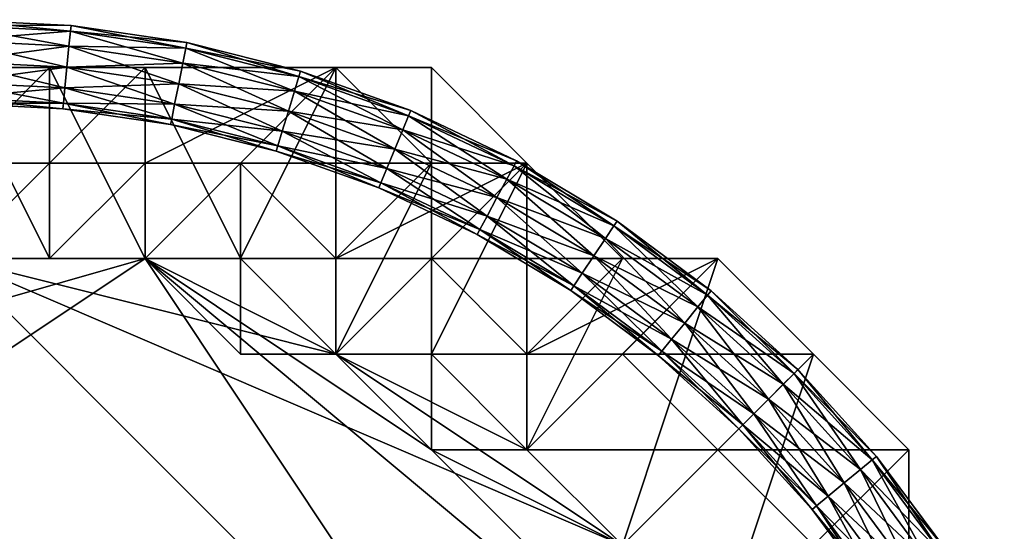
# Model space of a CAD drawing. Header units: millimetres. Extents: x -213362944 to -213361824, y -191479400 to -191477616.
# Tile 6 of 16: x -213362101 to -213361936, y -191479086 to -191479000. Entities that reach past the tile are written whole.
import ezdxf

# ---------------------------------------------------------------- set-up
doc = ezdxf.new("R2010")
doc.units = ezdxf.units.MM
doc.layers.add('005', color=7, linetype='Continuous', true_color=0xe499b8)

# ---------------------------------------------------------------- blocks, each defined once
blk = doc.blocks.new('Torus029')
at = {"color": 0}
mesh = blk.add_polyface(dxfattribs=at)
corners = [(0, 200), (19.51, 198.1, 3.5), (19.6, 199.04), (0, 199.06, 3.5), (19.26, 195.55, 6.06), (0, 196.5, 6.06), (18.92, 192.07, 7), (0, 193, 7), (18.57, 188.59, 6.06), (0, 189.5, 6.06), (18.32, 186.04, 3.5), (0, 186.94, 3.5), (18.23, 185.1, 0), (0, 186, 0), (18.32, 186.04, -3.5), (0, 186.94, -3.5), (18.57, 188.59, -6.06), (0, 189.5, -6.06), (18.92, 192.07, -7), (0, 193, -7), (19.26, 195.55, -6.06), (0, 196.5, -6.06), (19.51, 198.1, -3.5), (0, 199.06, -3.5), (38.84, 195.24, 3.5), (39.02, 196.16), (38.34, 192.72, 6.06), (37.65, 189.29, 7), (36.97, 185.86, 6.06), (36.47, 183.35, 3.5), (36.29, 182.43, 0), (36.47, 183.35, -3.5), (36.97, 185.86, -6.06), (37.65, 189.29, -7), (38.34, 192.72, -6.06), (38.84, 195.24, -3.5)]
mesh.append_faces([[corners[k] for k in face] for face in [(0, 1, 2), (3, 4, 1), (5, 6, 4), (7, 8, 6), (9, 10, 8), (11, 12, 10), (13, 14, 12), (15, 16, 14), (17, 18, 16), (19, 20, 18), (21, 22, 20), (23, 2, 22), (2, 24, 25), (1, 26, 24), (4, 27, 26), (6, 28, 27), (8, 29, 28), (10, 30, 29), (12, 31, 30), (14, 32, 31), (16, 33, 32), (18, 34, 33), (20, 35, 34), (22, 25, 35)]], dxfattribs={"vtx0": -1, "color": 0})
mesh.append_faces([[corners[k] for k in face] for face in [(0, 3, 1), (3, 5, 4), (5, 7, 6), (7, 9, 8), (9, 11, 10), (11, 13, 12), (13, 15, 14), (15, 17, 16), (17, 19, 18), (19, 21, 20), (21, 23, 22), (23, 0, 2), (2, 1, 24), (1, 4, 26), (4, 6, 27), (6, 8, 28), (8, 10, 29), (10, 12, 30), (12, 14, 31), (14, 16, 32), (16, 18, 33), (18, 20, 34), (20, 22, 35), (22, 2, 25)]], dxfattribs={"vtx2": -1, "color": 0})
mesh = blk.add_polyface(dxfattribs=at)
corners = [(39.02, 196.16), (57.78, 190.49, 3.5), (58.06, 191.39), (38.84, 195.24, 3.5), (57.04, 188.04, 6.06), (38.34, 192.72, 6.06), (56.02, 184.69, 7), (37.65, 189.29, 7), (55.01, 181.34, 6.06), (36.97, 185.86, 6.06), (54.27, 178.89, 3.5), (36.47, 183.35, 3.5), (53.99, 177.99, 0), (36.29, 182.43, 0), (54.27, 178.89, -3.5), (36.47, 183.35, -3.5), (55.01, 181.34, -6.06), (36.97, 185.86, -6.06), (56.02, 184.69, -7), (37.65, 189.29, -7), (57.04, 188.04, -6.06), (38.34, 192.72, -6.06), (57.78, 190.49, -3.5), (38.84, 195.24, -3.5), (76.18, 183.91, 3.5), (76.54, 184.78), (75.2, 181.54, 6.06), (73.86, 178.31, 7), (72.52, 175.08, 6.06), (71.54, 172.71, 3.5), (71.18, 171.84, 0), (71.54, 172.71, -3.5), (72.52, 175.08, -6.06), (73.86, 178.31, -7), (75.2, 181.54, -6.06), (76.18, 183.91, -3.5)]
mesh.append_faces([[corners[k] for k in face] for face in [(0, 1, 2), (3, 4, 1), (5, 6, 4), (7, 8, 6), (9, 10, 8), (11, 12, 10), (13, 14, 12), (15, 16, 14), (17, 18, 16), (19, 20, 18), (21, 22, 20), (23, 2, 22), (2, 24, 25), (1, 26, 24), (4, 27, 26), (6, 28, 27), (8, 29, 28), (10, 30, 29), (12, 31, 30), (14, 32, 31), (16, 33, 32), (18, 34, 33), (20, 35, 34), (22, 25, 35)]], dxfattribs={"vtx0": -1, "color": 0})
mesh.append_faces([[corners[k] for k in face] for face in [(0, 3, 1), (3, 5, 4), (5, 7, 6), (7, 9, 8), (9, 11, 10), (11, 13, 12), (13, 15, 14), (15, 17, 16), (17, 19, 18), (19, 21, 20), (21, 23, 22), (23, 0, 2), (2, 1, 24), (1, 4, 26), (4, 6, 27), (6, 8, 28), (8, 10, 29), (10, 12, 30), (12, 14, 31), (14, 16, 32), (16, 18, 33), (18, 20, 34), (20, 22, 35), (22, 2, 25)]], dxfattribs={"vtx2": -1, "color": 0})
mesh = blk.add_polyface(dxfattribs=at)
corners = [(76.54, 184.78), (93.84, 175.56, 3.5), (94.28, 176.38), (76.18, 183.91, 3.5), (92.63, 173.3, 6.06), (75.2, 181.54, 6.06), (90.98, 170.21, 7), (73.86, 178.31, 7), (89.33, 167.12, 6.06), (72.52, 175.08, 6.06), (88.12, 164.86, 3.5), (71.54, 172.71, 3.5), (87.68, 164.04, 0), (71.18, 171.84, 0), (88.12, 164.86, -3.5), (71.54, 172.71, -3.5), (89.33, 167.12, -6.06), (72.52, 175.08, -6.06), (90.98, 170.21, -7), (73.86, 178.31, -7), (92.63, 173.3, -6.06), (75.2, 181.54, -6.06), (93.84, 175.56, -3.5), (76.18, 183.91, -3.5), (110.59, 165.51, 3.5), (111.11, 166.29), (109.17, 163.38, 6.06), (107.23, 160.47, 7), (105.28, 157.56, 6.06), (103.86, 155.43, 3.5), (103.34, 154.65, 0), (103.86, 155.43, -3.5), (105.28, 157.56, -6.06), (107.23, 160.47, -7), (109.17, 163.38, -6.06), (110.59, 165.51, -3.5)]
mesh.append_faces([[corners[k] for k in face] for face in [(0, 1, 2), (3, 4, 1), (5, 6, 4), (7, 8, 6), (9, 10, 8), (11, 12, 10), (13, 14, 12), (15, 16, 14), (17, 18, 16), (19, 20, 18), (21, 22, 20), (23, 2, 22), (2, 24, 25), (1, 26, 24), (4, 27, 26), (6, 28, 27), (8, 29, 28), (10, 30, 29), (12, 31, 30), (14, 32, 31), (16, 33, 32), (18, 34, 33), (20, 35, 34), (22, 25, 35)]], dxfattribs={"vtx0": -1, "color": 0})
mesh.append_faces([[corners[k] for k in face] for face in [(0, 3, 1), (3, 5, 4), (5, 7, 6), (7, 9, 8), (9, 11, 10), (11, 13, 12), (13, 15, 14), (15, 17, 16), (17, 19, 18), (19, 21, 20), (21, 23, 22), (23, 0, 2), (2, 1, 24), (1, 4, 26), (4, 6, 27), (6, 8, 28), (8, 10, 29), (10, 12, 30), (12, 14, 31), (14, 16, 32), (16, 18, 33), (18, 20, 34), (20, 22, 35), (22, 2, 25)]], dxfattribs={"vtx2": -1, "color": 0})
mesh = blk.add_polyface(dxfattribs=at)
corners = [(111.11, 166.29), (126.28, 153.88, 3.5), (126.88, 154.6), (110.59, 165.51, 3.5), (124.66, 151.9, 6.06), (109.17, 163.38, 6.06), (122.44, 149.19, 7), (107.23, 160.47, 7), (120.22, 146.49, 6.06), (105.28, 157.56, 6.06), (118.59, 144.5, 3.5), (103.86, 155.43, 3.5), (118, 143.78, 0), (103.34, 154.65, 0), (118.59, 144.5, -3.5), (103.86, 155.43, -3.5), (120.22, 146.49, -6.06), (105.28, 157.56, -6.06), (122.44, 149.19, -7), (107.23, 160.47, -7), (124.66, 151.9, -6.06), (109.17, 163.38, -6.06), (126.28, 153.88, -3.5), (110.59, 165.51, -3.5), (140.76, 140.76, 3.5), (141.42, 141.42), (138.95, 138.95, 6.06), (136.47, 136.47, 7), (134, 134, 6.06), (132.18, 132.18, 3.5), (131.52, 131.52, 0), (132.18, 132.18, -3.5), (134, 134, -6.06), (136.47, 136.47, -7), (138.95, 138.95, -6.06), (140.76, 140.76, -3.5), (153.88, 126.28, 3.5), (154.6, 126.88)]
mesh.append_faces([[corners[k] for k in face] for face in [(0, 1, 2), (3, 4, 1), (5, 6, 4), (7, 8, 6), (9, 10, 8), (11, 12, 10), (13, 14, 12), (15, 16, 14), (17, 18, 16), (19, 20, 18), (21, 22, 20), (23, 2, 22), (2, 24, 25), (1, 26, 24), (4, 27, 26), (6, 28, 27), (8, 29, 28), (14, 32, 31), (16, 33, 32), (18, 34, 33), (20, 35, 34), (22, 25, 35)]], dxfattribs={"vtx0": -1, "color": 0})
mesh.append_faces([[corners[k] for k in face] for face in [(0, 3, 1), (3, 5, 4), (5, 7, 6), (7, 9, 8), (9, 11, 10), (11, 13, 12), (13, 15, 14), (15, 17, 16), (17, 19, 18), (19, 21, 20), (21, 23, 22), (23, 0, 2), (2, 1, 24), (1, 4, 26), (4, 6, 27), (6, 8, 28), (8, 10, 29), (10, 12, 30), (12, 14, 31), (14, 16, 32), (16, 18, 33), (18, 20, 34), (20, 22, 35), (22, 2, 25), (25, 24, 36), (35, 25, 37)]], dxfattribs={"vtx2": -1, "color": 0})
mesh = blk.add_polyface(dxfattribs=at)
corners = [(118.59, 144.5, 3.5), (131.52, 131.52, 0), (132.18, 132.18, 3.5), (118, 143.78, 0), (132.18, 132.18, -3.5), (141.42, 141.42), (153.88, 126.28, 3.5), (154.6, 126.88), (140.76, 140.76, 3.5), (151.9, 124.66, 6.06), (138.95, 138.95, 6.06), (149.19, 122.44, 7), (136.47, 136.47, 7), (146.49, 120.22, 6.06), (134, 134, 6.06), (144.5, 118.59, 3.5), (143.78, 118, 0), (144.5, 118.59, -3.5), (146.49, 120.22, -6.06), (134, 134, -6.06), (149.19, 122.44, -7), (136.47, 136.47, -7), (151.9, 124.66, -6.06), (138.95, 138.95, -6.06), (153.88, 126.28, -3.5), (140.76, 140.76, -3.5), (165.51, 110.59, 3.5), (166.29, 111.11), (163.38, 109.17, 6.06), (160.47, 107.23, 7), (157.56, 105.28, 6.06), (155.43, 103.86, 3.5), (154.65, 103.34, 0), (155.43, 103.86, -3.5), (157.56, 105.28, -6.06), (160.47, 107.23, -7), (163.38, 109.17, -6.06), (165.51, 110.59, -3.5)]
mesh.append_faces([[corners[k] for k in face] for face in [(0, 1, 2), (3, 4, 1), (5, 6, 7), (8, 9, 6), (10, 11, 9), (12, 13, 11), (14, 15, 13), (2, 16, 15), (1, 17, 16), (4, 18, 17), (19, 20, 18), (21, 22, 20), (23, 24, 22), (25, 7, 24), (7, 26, 27), (6, 28, 26), (9, 29, 28), (11, 30, 29), (13, 31, 30), (15, 32, 31), (16, 33, 32), (17, 34, 33), (18, 35, 34), (20, 36, 35), (22, 37, 36), (24, 27, 37)]], dxfattribs={"vtx0": -1, "color": 0})
mesh.append_faces([[corners[k] for k in face] for face in [(8, 10, 9), (10, 12, 11), (12, 14, 13), (14, 2, 15), (2, 1, 16), (1, 4, 17), (4, 19, 18), (19, 21, 20), (21, 23, 22), (23, 25, 24), (7, 6, 26), (6, 9, 28), (9, 11, 29), (11, 13, 30), (13, 15, 31), (15, 16, 32), (16, 17, 33), (17, 18, 34), (18, 20, 35), (20, 22, 36), (22, 24, 37), (24, 7, 27)]], dxfattribs={"vtx2": -1, "color": 0})

msp = doc.modelspace()

# ---------------------------------------------------------------- block references
at = {"layer": '005', "color": 18, "true_color": 0x000000, "rotation": 1.001791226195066e-05}
for p in [(-213362112, -191479200, 7), (-213362112, -191479200, 793)]:
    msp.add_blockref('Torus029', p, dxfattribs=at)

# ---------------------------------------------------------------- meshes
at = {"layer": '005', "color": 164, "true_color": 0x1c1cb1}
mesh = msp.add_polyface(dxfattribs=at)
corners = [(-213362080, -191479008, 801), (-213362096, -191479008, 801), (-213362096, -191479008, 999), (-213362080, -191479008, 999), (-213362112, -191479008, 801), (-213362112, -191479008, 999), (-213362080, -191479040, 652), (-213362096, -191479040, 652), (-213362112, -191479040, 652), (-213362144, -191479040, 652), (-213362080, -191479008, 1000), (-213362096, -191479008, 1000), (-213362096, -191479024, 1000), (-213362080, -191479024, 1000), (-213362112, -191479008, 1000), (-213362112, -191479024, 1000), (-213362064, -191479024, 999), (-213362080, -191479024, 999), (-213362080, -191479024, 803), (-213362096, -191479024, 999), (-213362096, -191479024, 803), (-213362112, -191479024, 999), (-213362112, -191479024, 803), (-213362112, -191479008, 800), (-213362096, -191479008, 800), (-213362096, -191479040, 800), (-213362112, -191479040, 800), (-213362080, -191479008, 800), (-213362080, -191479040, 800), (-213362064, -191479040, 800), (-213362112, -191479040, 799), (-213362096, -191479040, 799), (-213362096, -191479040, 601), (-213362112, -191479040, 601), (-213362080, -191479040, 799), (-213362080, -191479040, 601), (-213362080, -191479024, 802), (-213362096, -191479024, 802), (-213362096, -191479040, 802), (-213362080, -191479040, 802), (-213362112, -191479024, 802), (-213362112, -191479040, 802), (-213362080, -191479040, 801), (-213362096, -191479040, 801), (-213362096, -191479040, 653), (-213362080, -191479040, 653), (-213362112, -191479040, 801), (-213362112, -191479040, 653), (-213362112, -191479040, 600), (-213362096, -191479040, 600), (-213362080, -191479040, 600)]
mesh.append_faces([[corners[k] for k in face] for face in [(6, 8, 9)]], dxfattribs={"vtx0": -1, "vtx1": -1, "vtx2": -1, "color": 164})
mesh.append_faces([[corners[k] for k in face] for face in [(0, 1, 2), (2, 3, 0), (1, 4, 5), (5, 2, 1), (6, 7, 8), (10, 11, 12), (12, 13, 10), (11, 14, 15), (15, 12, 11), (16, 17, 18), (17, 19, 20), (20, 18, 17), (19, 21, 22), (22, 20, 19), (23, 24, 25), (25, 26, 23), (24, 27, 28), (28, 25, 24), (29, 28, 27), (30, 31, 32), (32, 33, 30), (31, 34, 35), (35, 32, 31), (36, 37, 38), (38, 39, 36), (37, 40, 41), (41, 38, 37), (42, 43, 44), (44, 45, 42), (43, 46, 47), (47, 44, 43), (24, 1, 0), (0, 27, 24), (23, 4, 1), (1, 24, 23), (10, 3, 2), (2, 11, 10), (11, 2, 5), (5, 14, 11), (17, 13, 12), (12, 19, 17), (19, 12, 15), (15, 21, 19), (36, 18, 20), (20, 37, 36), (37, 20, 22), (22, 40, 37), (30, 26, 25), (25, 31, 30), (31, 25, 28), (28, 34, 31), (48, 33, 32), (32, 49, 48), (49, 32, 35), (35, 50, 49), (42, 39, 38), (38, 43, 42), (43, 38, 41), (41, 46, 43), (6, 45, 44), (44, 7, 6), (7, 44, 47), (47, 8, 7)]], dxfattribs={"vtx2": -1, "color": 164})
mesh = msp.add_polyface(dxfattribs=at)
corners = [(-213362000, -191479040, 999), (-213361984, -191479040, 999), (-213361984, -191479040, 801), (-213362000, -191479040, 801), (-213362016, -191479024, 801), (-213362016, -191479024, 999), (-213362032, -191479008, 801), (-213362032, -191479008, 999), (-213362048, -191479008, 801), (-213362048, -191479008, 999), (-213362080, -191479008, 801), (-213362080, -191479008, 999), (-213362000, -191479040, 1000), (-213362016, -191479024, 1000), (-213362032, -191479040, 1000), (-213362032, -191479024, 1000), (-213362048, -191479040, 1000), (-213362048, -191479008, 1000), (-213362064, -191479024, 1000), (-213362080, -191479008, 1000), (-213362080, -191479024, 1000), (-213362032, -191479040, 999), (-213362048, -191479040, 999), (-213362048, -191479040, 803), (-213362032, -191479040, 803), (-213362064, -191479024, 999), (-213362064, -191479024, 803), (-213362080, -191479024, 803), (-213362080, -191479008, 800), (-213362048, -191479008, 800), (-213362064, -191479040, 800), (-213362032, -191479024, 800), (-213362048, -191479056, 800), (-213362016, -191479024, 800), (-213362032, -191479056, 800), (-213362080, -191479040, 799), (-213362064, -191479040, 799), (-213362064, -191479040, 601), (-213362080, -191479040, 601), (-213362048, -191479040, 802), (-213362064, -191479024, 802), (-213362064, -191479040, 802), (-213362080, -191479024, 802), (-213362080, -191479040, 802), (-213362000, -191479040, 800), (-213361984, -191479040, 1000), (-213362080, -191479024, 999), (-213362032, -191479040, 802), (-213362080, -191479040, 800), (-213362080, -191479040, 600), (-213362064, -191479040, 600)]
mesh.append_faces([[corners[k] for k in face] for face in [(0, 1, 2), (3, 4, 5), (5, 0, 3), (4, 6, 7), (7, 5, 4), (6, 8, 9), (9, 7, 6), (8, 10, 11), (11, 9, 8), (12, 13, 14), (13, 15, 16), (16, 14, 13), (15, 17, 18), (18, 16, 15), (17, 19, 20), (20, 18, 17), (21, 22, 23), (23, 24, 21), (22, 25, 26), (26, 23, 22), (27, 26, 25), (28, 29, 30), (29, 31, 32), (32, 30, 29), (31, 33, 34), (35, 36, 37), (37, 38, 35), (39, 40, 41), (40, 42, 43), (43, 41, 40), (44, 3, 2), (33, 4, 3), (3, 44, 33), (31, 6, 4), (4, 33, 31), (29, 8, 6), (6, 31, 29), (28, 10, 8), (8, 29, 28), (0, 12, 45), (12, 0, 5), (5, 13, 12), (13, 5, 7), (7, 15, 13), (15, 7, 9), (9, 17, 15), (17, 9, 11), (11, 19, 17), (21, 14, 16), (16, 22, 21), (22, 16, 18), (18, 25, 22), (25, 18, 20), (20, 46, 25), (47, 24, 23), (23, 39, 47), (39, 23, 26), (26, 40, 39), (40, 26, 27), (27, 42, 40), (35, 48, 30), (30, 36, 35), (49, 38, 37), (37, 50, 49)]], dxfattribs={"vtx2": -1, "color": 164})
mesh = msp.add_polyface(dxfattribs=at)
corners = [(-213362208, -191479072, 600), (-213362192, -191479056, 600), (-213362176, -191479056, 600), (-213362160, -191479040, 600), (-213362144, -191479040, 600), (-213362128, -191479040, 600), (-213362112, -191479040, 600), (-213362224, -191479088, 600), (-213362272, -191479200, 600), (-213361952, -191479200, 600), (-213362112, -191479040, 652), (-213362128, -191479040, 652), (-213362144, -191479040, 652), (-213362160, -191479056, 652), (-213362176, -191479056, 652), (-213362192, -191479056, 652), (-213362192, -191479072, 652), (-213362080, -191479040, 652), (-213362272, -191479168, 652), (-213362176, -191479040, 999), (-213362192, -191479040, 999), (-213362192, -191479040, 803), (-213362208, -191479056, 803), (-213362176, -191479056, 800), (-213362192, -191479056, 800), (-213362208, -191479024, 800), (-213362208, -191479072, 799), (-213362192, -191479056, 799), (-213362192, -191479056, 601), (-213362176, -191479056, 799), (-213362176, -191479056, 601), (-213362160, -191479040, 799), (-213362160, -191479040, 601), (-213362176, -191479040, 802), (-213362192, -191479040, 802), (-213362192, -191479056, 802), (-213362176, -191479056, 802), (-213362208, -191479072, 802), (-213362144, -191479040, 801), (-213362160, -191479056, 801), (-213362160, -191479056, 653), (-213362144, -191479040, 653), (-213362176, -191479056, 801), (-213362176, -191479056, 653), (-213362192, -191479056, 801), (-213362192, -191479056, 653), (-213362192, -191479072, 801), (-213362192, -191479072, 653), (-213362208, -191479072, 653), (-213362192, -191479040, 1000), (-213362208, -191479056, 1000), (-213362160, -191479040, 800), (-213362208, -191479072, 601), (-213362160, -191479040, 802), (-213362208, -191479072, 802), (-213362208, -191479072, 801), (-213362208, -191479072, 652)]
mesh.append_faces([[corners[k] for k in face] for face in [(2, 4, 6), (7, 2, 6), (8, 6, 9), (12, 14, 16), (17, 12, 16), (17, 16, 18)]], dxfattribs={"vtx0": -1, "vtx1": -1, "vtx2": -1, "color": 164})
mesh.append_faces([[corners[k] for k in face] for face in [(0, 1, 2), (2, 3, 4), (4, 5, 6), (10, 11, 12), (12, 13, 14), (14, 15, 16), (19, 20, 21), (22, 21, 20), (23, 24, 25), (26, 27, 28), (27, 29, 30), (30, 28, 27), (29, 31, 32), (32, 30, 29), (33, 34, 35), (35, 36, 33), (37, 35, 34), (38, 39, 40), (40, 41, 38), (39, 42, 43), (43, 40, 39), (42, 44, 45), (45, 43, 42), (44, 46, 47), (47, 45, 44), (48, 47, 46), (20, 49, 50), (34, 21, 22), (24, 27, 26), (27, 24, 23), (23, 29, 27), (29, 23, 51), (51, 31, 29), (0, 52, 28), (28, 1, 0), (1, 28, 30), (30, 2, 1), (2, 30, 32), (32, 3, 2), (53, 39, 38), (39, 53, 36), (36, 42, 39), (42, 36, 35), (35, 44, 42), (44, 35, 37), (37, 46, 44), (46, 37, 54), (54, 55, 46), (12, 41, 40), (40, 13, 12), (13, 40, 43), (43, 14, 13), (14, 43, 45), (45, 15, 14), (15, 45, 47), (47, 16, 15), (16, 47, 48), (48, 56, 16)]], dxfattribs={"vtx2": -1, "color": 164})
mesh = msp.add_polyface(dxfattribs=at)
corners = [(-213362112, -191479040, 600), (-213362096, -191479040, 600), (-213362080, -191479040, 600), (-213362064, -191479040, 600), (-213362048, -191479056, 600), (-213362032, -191479056, 600), (-213362016, -191479072, 600), (-213362000, -191479088, 600), (-213361952, -191479200, 600), (-213362032, -191479072, 652), (-213362032, -191479056, 652), (-213362048, -191479056, 652), (-213362064, -191479056, 652), (-213362080, -191479040, 652), (-213361984, -191479120, 652), (-213362272, -191479168, 652), (-213361952, -191479232, 652), (-213362016, -191479056, 999), (-213362032, -191479040, 999), (-213362032, -191479040, 803), (-213362016, -191479056, 803), (-213362032, -191479056, 800), (-213362048, -191479056, 800), (-213362032, -191479024, 800), (-213362016, -191479072, 800), (-213362016, -191479024, 800), (-213362064, -191479040, 799), (-213362048, -191479056, 799), (-213362048, -191479056, 601), (-213362064, -191479040, 601), (-213362032, -191479056, 799), (-213362032, -191479056, 601), (-213362016, -191479072, 601), (-213362016, -191479056, 802), (-213362032, -191479040, 802), (-213362032, -191479056, 802), (-213362048, -191479040, 802), (-213362048, -191479056, 802), (-213362064, -191479040, 802), (-213362016, -191479072, 801), (-213362032, -191479072, 801), (-213362032, -191479072, 653), (-213362032, -191479056, 801), (-213362032, -191479056, 653), (-213362048, -191479056, 801), (-213362048, -191479056, 653), (-213362064, -191479056, 801), (-213362064, -191479056, 653), (-213362080, -191479040, 801), (-213362080, -191479040, 653), (-213362032, -191479040, 1000), (-213362064, -191479040, 800), (-213362016, -191479072, 802), (-213362080, -191479040, 802), (-213362016, -191479072, 652)]
mesh.append_faces([[corners[k] for k in face] for face in [(0, 2, 4), (4, 6, 7), (0, 4, 7), (0, 7, 8), (9, 11, 13), (14, 9, 13), (13, 15, 16)]], dxfattribs={"vtx0": -1, "vtx1": -1, "vtx2": -1, "color": 164})
mesh.append_faces([[corners[k] for k in face] for face in [(0, 1, 2), (2, 3, 4), (4, 5, 6), (9, 10, 11), (11, 12, 13), (17, 18, 19), (19, 20, 17), (21, 22, 23), (24, 21, 25), (26, 27, 28), (28, 29, 26), (27, 30, 31), (31, 28, 27), (32, 31, 30), (33, 34, 35), (34, 36, 37), (37, 35, 34), (38, 37, 36), (39, 40, 41), (40, 42, 43), (43, 41, 40), (42, 44, 45), (45, 43, 42), (44, 46, 47), (47, 45, 44), (46, 48, 49), (49, 47, 46), (50, 18, 17), (19, 34, 33), (26, 51, 22), (22, 27, 26), (27, 22, 21), (21, 30, 27), (30, 21, 24), (3, 29, 28), (28, 4, 3), (4, 28, 31), (31, 5, 4), (5, 31, 32), (40, 52, 35), (35, 42, 40), (42, 35, 37), (37, 44, 42), (44, 37, 38), (38, 46, 44), (46, 38, 53), (53, 48, 46), (41, 9, 54), (9, 41, 43), (43, 10, 9), (10, 43, 45), (45, 11, 10), (11, 45, 47), (47, 12, 11), (12, 47, 49), (49, 13, 12)]], dxfattribs={"vtx2": -1, "color": 164})
mesh = msp.add_polyface(dxfattribs=at)
corners = [(-213362016, -191479072, 600), (-213362016, -191479072, 600), (-213362000, -191479088, 600), (-213361984, -191479104, 600), (-213361984, -191479104, 600), (-213361984, -191479040, 801), (-213362000, -191479040, 801), (-213362000, -191479040, 999), (-213361984, -191479120, 652), (-213361984, -191479104, 652), (-213362000, -191479088, 652), (-213362016, -191479072, 652), (-213362032, -191479072, 652), (-213362080, -191479040, 652), (-213361952, -191479232, 652), (-213361984, -191479040, 1000), (-213362000, -191479040, 1000), (-213362016, -191479056, 1000), (-213362000, -191479056, 1000), (-213362032, -191479040, 1000), (-213361984, -191479072, 999), (-213362000, -191479056, 999), (-213362000, -191479056, 803), (-213361984, -191479072, 803), (-213362016, -191479056, 999), (-213362016, -191479056, 803), (-213362016, -191479024, 800), (-213362000, -191479040, 800), (-213362016, -191479072, 800), (-213361984, -191479040, 800), (-213362016, -191479072, 800), (-213362000, -191479088, 800), (-213362032, -191479056, 799), (-213362016, -191479072, 799), (-213362016, -191479072, 601), (-213362016, -191479072, 799), (-213362016, -191479072, 601), (-213362000, -191479088, 799), (-213362000, -191479088, 601), (-213361984, -191479104, 799), (-213361984, -191479104, 601), (-213361984, -191479072, 802), (-213362000, -191479056, 802), (-213362016, -191479072, 802), (-213362000, -191479088, 802), (-213362016, -191479056, 802), (-213362016, -191479072, 802), (-213362032, -191479056, 802), (-213361984, -191479104, 801), (-213362000, -191479088, 801), (-213362000, -191479088, 653), (-213361984, -191479104, 653), (-213362016, -191479072, 801), (-213362016, -191479072, 653), (-213362032, -191479072, 653), (-213362032, -191479040, 803), (-213361984, -191479104, 800), (-213362032, -191479056, 600), (-213362032, -191479072, 801)]
mesh.append_faces([[corners[k] for k in face] for face in [(8, 10, 12), (8, 13, 14)]], dxfattribs={"vtx0": -1, "vtx1": -1, "vtx2": -1, "color": 164})
mesh.append_faces([[corners[k] for k in face] for face in [(0, 1, 2), (2, 3, 4), (5, 6, 7), (8, 9, 10), (10, 11, 12), (15, 16, 17), (17, 18, 15), (19, 17, 16), (20, 21, 22), (22, 23, 20), (21, 24, 25), (25, 22, 21), (26, 27, 28), (27, 29, 30), (30, 28, 27), (31, 30, 29), (32, 33, 34), (33, 35, 36), (36, 34, 33), (35, 37, 38), (38, 36, 35), (37, 39, 40), (40, 38, 37), (41, 42, 43), (43, 44, 41), (42, 45, 46), (46, 43, 42), (47, 46, 45), (48, 49, 50), (50, 51, 48), (49, 52, 53), (53, 50, 49), (54, 53, 52), (18, 21, 20), (21, 18, 17), (17, 24, 21), (24, 17, 19), (22, 42, 41), (42, 22, 25), (25, 45, 42), (45, 25, 55), (28, 33, 32), (33, 28, 30), (30, 35, 33), (35, 30, 31), (31, 37, 35), (37, 31, 56), (34, 0, 57), (0, 34, 36), (36, 1, 0), (1, 36, 38), (38, 2, 1), (2, 38, 40), (44, 49, 48), (49, 44, 43), (43, 52, 49), (52, 43, 46), (46, 58, 52), (50, 10, 9), (10, 50, 53), (53, 11, 10), (11, 53, 54)]], dxfattribs={"vtx2": -1, "color": 164})
mesh = msp.add_polyface(dxfattribs=at)
corners = [(-213361936, -191479104, 801), (-213361952, -191479088, 801), (-213361952, -191479088, 999), (-213361936, -191479104, 999), (-213361952, -191479072, 801), (-213361952, -191479072, 999), (-213361968, -191479056, 801), (-213361968, -191479056, 999), (-213361984, -191479040, 801), (-213361984, -191479040, 999), (-213361936, -191479104, 1000), (-213361952, -191479088, 1000), (-213361968, -191479104, 1000), (-213361952, -191479072, 1000), (-213361968, -191479088, 1000), (-213361968, -191479056, 1000), (-213361984, -191479072, 1000), (-213361984, -191479040, 1000), (-213362000, -191479056, 1000), (-213361968, -191479104, 999), (-213361968, -191479088, 999), (-213361968, -191479088, 803), (-213361968, -191479104, 803), (-213361984, -191479072, 999), (-213361984, -191479072, 803), (-213361984, -191479040, 800), (-213361968, -191479056, 800), (-213362000, -191479088, 800), (-213361952, -191479072, 800), (-213361984, -191479104, 800), (-213361952, -191479088, 800), (-213361984, -191479104, 800), (-213361968, -191479104, 802), (-213361968, -191479088, 802), (-213361984, -191479104, 802), (-213361984, -191479104, 802), (-213361984, -191479072, 802), (-213362000, -191479088, 802), (-213361936, -191479104, 800), (-213362000, -191479040, 800), (-213362000, -191479040, 999), (-213362000, -191479056, 803), (-213361984, -191479104, 799), (-213362000, -191479088, 799), (-213361984, -191479104, 799), (-213361984, -191479104, 601), (-213361984, -191479104, 600), (-213362000, -191479088, 600), (-213361984, -191479104, 601), (-213361984, -191479104, 600), (-213361984, -191479104, 801), (-213361984, -191479104, 652), (-213361984, -191479104, 653), (-213362000, -191479088, 653)]
mesh.append_faces([[corners[k] for k in face] for face in [(0, 1, 2), (2, 3, 0), (1, 4, 5), (5, 2, 1), (4, 6, 7), (7, 5, 4), (6, 8, 9), (9, 7, 6), (10, 11, 12), (11, 13, 14), (14, 12, 11), (13, 15, 16), (16, 14, 13), (15, 17, 18), (18, 16, 15), (19, 20, 21), (21, 22, 19), (20, 23, 24), (24, 21, 20), (25, 26, 27), (26, 28, 29), (29, 27, 26), (28, 30, 31), (31, 29, 28), (32, 33, 34), (34, 35, 32), (33, 36, 37), (37, 34, 33), (30, 1, 0), (0, 38, 30), (28, 4, 1), (1, 30, 28), (26, 6, 4), (4, 28, 26), (25, 8, 6), (6, 26, 25), (8, 25, 39), (10, 3, 2), (2, 11, 10), (11, 2, 5), (5, 13, 11), (13, 5, 7), (7, 15, 13), (15, 7, 9), (9, 17, 15), (17, 9, 40), (19, 12, 14), (14, 20, 19), (20, 14, 16), (16, 23, 20), (23, 16, 18), (32, 22, 21), (21, 33, 32), (33, 21, 24), (24, 36, 33), (36, 24, 41), (29, 42, 43), (42, 29, 31), (31, 44, 42), (45, 46, 47), (46, 45, 48), (48, 49, 46), (50, 34, 37), (51, 52, 53)]], dxfattribs={"vtx2": -1, "color": 164})

doc.saveas('drawing.dxf')
